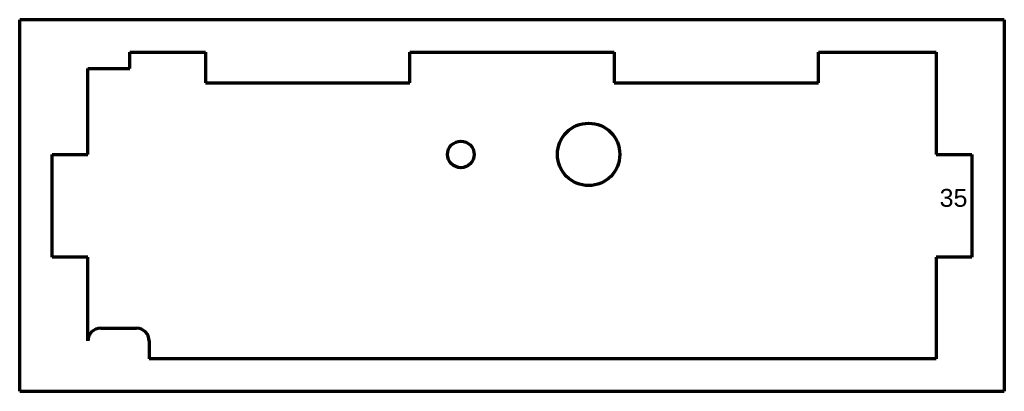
# Model space of a CAD drawing. Header units: millimetres. Extents: x 45 to 237, y 71 to 144.
import ezdxf

# ---------------------------------------------------------------- set-up
doc = ezdxf.new("R2010")
doc.units = ezdxf.units.MM
doc.layers.add('1', color=7, linetype='Continuous', true_color=0xffffff)
doc.styles.add('Arial', font='Arial')

msp = doc.modelspace()

# ---------------------------------------------------------------- linework, layer by layer
at = {"layer": '1', "color": 8, "linetype": 'Continuous', "lineweight": 70}
for p, q in [((44.536656, 70.84172), (44.536656, 143.54172)), ((237.236656, 143.54172), (44.536656, 143.54172)), ((237.236656, 143.54172), (237.236656, 70.84172)), ((44.536656, 70.84172), (237.236656, 70.84172))]:
    msp.add_line(p, q, dxfattribs=at)
at = {"layer": '1', "color": 175, "linetype": 'Continuous', "lineweight": 70}
for p, q in [((66.086656, 133.99172), (66.086656, 137.19172)), ((66.086656, 137.19172), (80.886656, 137.19172)), ((80.886656, 137.19172), (80.886656, 131.19172)), ((120.886656, 131.19172), (120.886656, 137.19172)), ((120.886656, 137.19172), (160.886656, 137.19172)), ((160.886656, 137.19172), (160.886656, 131.19172)), ((200.886656, 131.19172), (200.886656, 137.19172)), ((200.886656, 137.19172), (223.886656, 137.19172)), ((223.886656, 137.19172), (223.886656, 117.19172)), ((57.886656, 117.19172), (57.886656, 133.99172)), ((57.886656, 133.99172), (66.086656, 133.99172)), ((80.886656, 131.19172), (120.886656, 131.19172)), ((160.886656, 131.19172), (200.886656, 131.19172)), ((50.886656, 97.09172), (50.886656, 117.19172)), ((50.886656, 117.19172), (57.886656, 117.19172)), ((223.886656, 117.19172), (230.886656, 117.19172)), ((230.886656, 117.19172), (230.886656, 97.09172)), ((57.886656, 97.09172), (50.886656, 97.09172)), ((57.886656, 80.69172), (57.886656, 97.09172)), ((230.886656, 97.09172), (223.886656, 97.09172)), ((223.886656, 97.09172), (223.886656, 77.19172)), ((60.386656, 83.19172), (67.386656, 83.19172)), ((69.886656, 80.69172), (69.886656, 77.19172)), ((223.886656, 77.19172), (69.886656, 77.19172))]:
    msp.add_line(p, q, dxfattribs=at)
for centre, radius in [((155.886656, 117.19172), 6.1), ((130.886656, 117.19172), 2.6)]:
    msp.add_circle(centre, radius, dxfattribs=at)
for centre, start, end in [((60.386656, 80.69172), 90, 180), ((67.386656, 80.69172), 0, 90)]:
    msp.add_arc(centre, 2.5, start, end, dxfattribs=at)

# ---------------------------------------------------------------- texts
at = {"layer": '1', "color": 18, "linetype": 'Continuous', "lineweight": 13, "insert": (224.579086, 100.776803), "char_height": 3.5, "attachment_point": 7, "line_spacing_factor": 1.047437, "style": 'Arial'}
msp.add_mtext('\\fArial|b0|i0;\\W1.0000;35\\P ', dxfattribs=at)

doc.saveas('drawing.dxf')
